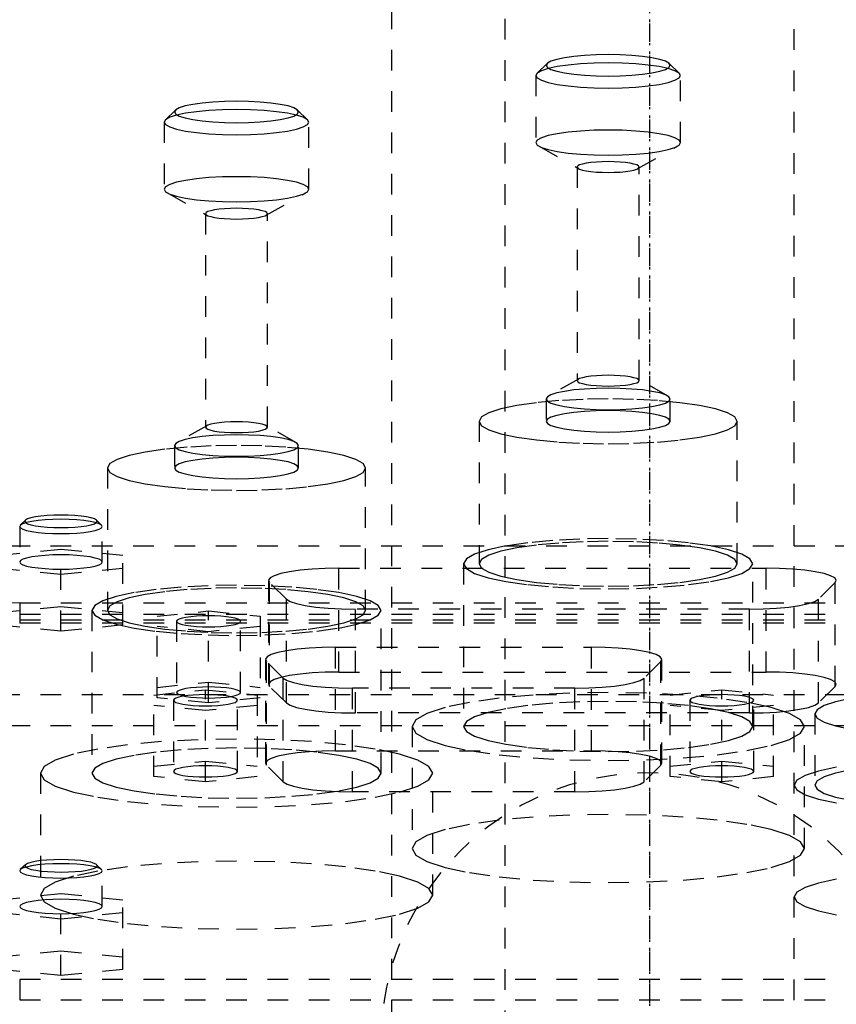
# Model space of a CAD drawing. Extents: x -125 to 125, y -136 to 719.
# Tile 9 of 13: x -30 to 9, y 296 to 344. Entities that reach past the tile are written whole.
import ezdxf

# ---------------------------------------------------------------- set-up
doc = ezdxf.new("R2010")
doc.units = 0
doc.linetypes.add('CENTER', pattern=[1.5, 0.45, -0.5, 0.05, -0.5])
doc.linetypes.add('DASHED', pattern=[2, 1, -1])
doc.layers.add('AM_3', color=7, linetype='DASHED')
doc.layers.add('AM_7', color=7, linetype='CENTER')

msp = doc.modelspace()

# ---------------------------------------------------------------- linework, layer by layer
at = {"layer": 'AM_3', "color": 6, "linetype": 'DASHED'}
for p, q in [((-7, 680), (-7, -97.5)), ((7, -97.5), (7, 680)), ((-12.5, 664.5), (-12.5, -56.5)), ((-4.953, 341.845), (-5.445, 341.368)), ((1.445, 341.368), (0.953, 341.845)), ((-5.5, 341.261), (-5.5, 338.011)), ((1.5, 338.011), (1.5, 341.261)), ((-22.953, 339.587), (-23.445, 339.11)), ((-16.555, 339.11), (-17.047, 339.587)), ((-23.5, 339.003), (-23.5, 335.753)), ((-16.5, 335.753), (-16.5, 339.003)), ((-5.345, 337.832), (-3.434, 336.753)), ((-0.566, 336.753), (1.345, 337.832)), ((-3.5, 336.829), (-3.5, 326.489)), ((-0.5, 326.489), (-0.5, 336.829)), ((-23.345, 335.575), (-21.434, 334.495)), ((-18.566, 334.495), (-16.655, 335.575)), ((-21.5, 334.571), (-21.5, 324.232)), ((-18.5, 324.232), (-18.5, 334.571)), ((-3.434, 326.565), (-4.868, 325.756)), ((0.868, 325.756), (-0.566, 326.565)), ((-5, 325.602), (-5, 324.519)), ((1, 324.519), (1, 325.602)), ((-21.434, 324.308), (-22.868, 323.499)), ((-17.132, 323.499), (-18.566, 324.308)), ((-8.25, 324.519), (-8.25, 317.625)), ((4.25, 317.625), (4.25, 324.519)), ((-23, 323.345), (-23, 322.262)), ((-17, 322.262), (-17, 323.345)), ((-26.25, 322.262), (-26.25, 315.369)), ((-13.75, 315.369), (-13.75, 322.262)), ((-30.5, 319.432), (-30.5, 317.709)), ((-30.223, 319.732), (-30.469, 319.493)), ((-26.531, 319.493), (-26.777, 319.732)), ((-26.5, 317.709), (-26.5, 319.432)), ((-45, 318.5), (45, 318.5)), ((-28.5, 318.32), (-31.5, 318.019)), ((-28.5, 314.359), (-28.5, 318.32)), ((-25.5, 318.019), (-28.5, 318.32)), ((-25.5, 314.66), (-25.5, 318.019)), ((-9, 317.625), (-9, 309.747)), ((5, 309.747), (5, 317.625)), ((-31.5, 317.417), (-28.5, 317.117)), ((-28.5, 317.117), (-25.5, 317.417)), ((-15.048, 317.404), (5.648, 317.404)), ((-15.048, 312.382), (-15.048, 317.404)), ((5.648, 312.382), (5.648, 317.404)), ((-18.448, 316.814), (-18.448, 311.791)), ((-18.396, 311.689), (-18.396, 316.711)), ((-17.585, 315.912), (-18.396, 316.711)), ((8.996, 316.711), (8.185, 315.912)), ((8.996, 311.689), (8.996, 316.711)), ((-31.5, 315.262), (-28.5, 315.563)), ((-30.5, 315.733), (30.5, 315.733)), ((-30.5, 315.733), (-30.5, 314.748)), ((-28.5, 315.563), (-25.5, 315.262)), ((-17.585, 310.89), (-17.585, 315.912)), ((8.185, 310.89), (8.185, 315.912)), ((-32.5, 315.182), (32.5, 315.182)), ((-27, 315.369), (-27, 307.49)), ((-23.85, 315.089), (-21.35, 315.34)), ((-23.85, 311.141), (-23.85, 315.089)), ((-21.35, 315.34), (-18.85, 315.089)), ((-21.35, 310.891), (-21.35, 315.34)), ((-18.85, 315.089), (-18.85, 311.141)), ((-14.237, 310.402), (-14.237, 315.425)), ((4.837, 315.425), (-14.237, 315.425)), ((-13, 307.49), (-13, 315.369)), ((4.837, 310.402), (4.837, 315.425)), ((-32.5, 314.91), (32.5, 314.91)), ((-28.5, 314.359), (-31.5, 314.66)), ((30.5, 314.748), (-30.5, 314.748)), ((-25.5, 314.66), (-28.5, 314.359)), ((-21.35, 314.337), (-23.85, 314.588)), ((-22.9, 314.839), (-22.9, 311.392)), ((-18.85, 314.588), (-21.35, 314.337)), ((-19.8, 311.392), (-19.8, 314.839)), ((-15.198, 313.584), (-2.802, 313.584)), ((-15.198, 308.561), (-15.198, 313.584)), ((-2.802, 308.561), (-2.802, 313.584)), ((-18.598, 312.994), (-18.598, 307.971)), ((-18.546, 307.868), (-18.546, 312.891)), ((-17.735, 312.092), (-18.546, 312.891)), ((0.546, 312.891), (-0.265, 312.092)), ((0.546, 307.868), (0.546, 312.891)), ((0.598, 307.971), (0.598, 312.994)), ((-15.048, 312.382), (5.648, 312.382)), ((-23.85, 311.642), (-21.35, 311.893)), ((-21.35, 311.893), (-18.85, 311.642)), ((-17.735, 307.07), (-17.735, 312.092)), ((-0.265, 307.07), (-0.265, 312.092)), ((-47.497, 311.3), (47.497, 311.3)), ((-24, 311.269), (-21.5, 311.52)), ((-24, 307.321), (-24, 311.269)), ((-21.5, 311.52), (-19, 311.269)), ((-21.5, 307.07), (-21.5, 311.52)), ((-19, 311.269), (-19, 307.321)), ((-17.585, 310.89), (-18.396, 311.689)), ((-14.387, 306.582), (-14.387, 311.604)), ((-3.613, 311.604), (-14.387, 311.604)), ((-3.613, 306.582), (-3.613, 311.604)), ((1, 311.269), (3.5, 311.52)), ((1, 307.321), (1, 311.269)), ((3.5, 311.52), (6, 311.269)), ((3.5, 307.07), (3.5, 311.52)), ((6, 307.321), (6, 311.269)), ((8.996, 311.689), (8.185, 310.89)), ((-21.35, 310.891), (-23.85, 311.141)), ((-23.05, 311.018), (-23.05, 307.572)), ((-18.85, 311.141), (-21.35, 310.891)), ((-19.95, 307.572), (-19.95, 311.018)), ((1.95, 311.018), (1.95, 307.572)), ((5.05, 307.572), (5.05, 311.018)), ((-21.5, 310.517), (-24, 310.768)), ((-19, 310.768), (-21.5, 310.517)), ((4.837, 310.402), (-14.237, 310.402)), ((3.5, 310.517), (1, 310.768)), ((6, 310.768), (3.5, 310.517)), ((8, 310.357), (8, 306.91)), ((-43, 309.8), (44, 309.8)), ((-11.5, 309.747), (-11.5, 303.838)), ((7.5, 303.838), (7.5, 309.747)), ((-15.198, 308.561), (-2.802, 308.561)), ((-24, 307.822), (-21.5, 308.073)), ((-21.5, 308.073), (-19, 307.822)), ((1, 307.822), (3.5, 308.073)), ((3.5, 308.073), (6, 307.822)), ((-29.5, 307.49), (-29.5, 301.581)), ((-17.735, 307.07), (-18.546, 307.868)), ((-10.5, 301.581), (-10.5, 307.49)), ((0.546, 307.868), (-0.265, 307.07)), ((-21.5, 307.07), (-24, 307.321)), ((-19, 307.321), (-21.5, 307.07)), ((3.5, 307.07), (1, 307.321)), ((6, 307.321), (3.5, 307.07)), ((-3.613, 306.582), (-14.387, 306.582)), ((-30.469, 302.817), (-30.5, 302.756)), ((-30.223, 303.056), (-30.469, 302.817)), ((-26.531, 302.817), (-26.777, 303.056)), ((-26.5, 301.032), (-26.5, 302.756)), ((-28.5, 301.643), (-31.5, 301.342)), ((-28.5, 297.689), (-28.5, 301.643)), ((-25.5, 301.342), (-28.5, 301.643)), ((-25.5, 297.99), (-25.5, 301.342)), ((-31.5, 300.741), (-28.5, 300.44)), ((-28.5, 300.44), (-25.5, 300.741)), ((-31.5, 298.591), (-28.5, 298.892)), ((-28.5, 298.892), (-25.5, 298.591)), ((-28.5, 297.689), (-31.5, 297.99)), ((-25.5, 297.99), (-28.5, 297.689)), ((30.5, 297.5), (-30.5, 297.5)), ((-30.5, 297.5), (-30.5, 296.515)), ((-30.5, 296.515), (30.5, 296.515))]:
    msp.add_line(p, q, dxfattribs=at)
for points in [[(-5, 341.753), (-4.942, 341.652), (-4.772, 341.554), (-4.494, 341.464), (-4.121, 341.385), (-3.667, 341.32), (-3.148, 341.272), (-2.585, 341.242), (-2, 341.232), (-1.415, 341.242), (-0.852, 341.272), (-0.333, 341.32), (0.121, 341.385), (0.494, 341.464), (0.772, 341.554), (0.942, 341.652), (1, 341.753), (0.942, 341.855), (0.772, 341.953), (0.494, 342.043), (0.121, 342.122), (-0.333, 342.186), (-0.852, 342.235), (-1.415, 342.264), (-2, 342.274), (-2.585, 342.264), (-3.148, 342.235), (-3.667, 342.186), (-4.121, 342.122), (-4.494, 342.043), (-4.772, 341.953), (-4.942, 341.855)], [(-5.5, 341.261), (-5.433, 341.142), (-5.234, 341.028), (-4.91, 340.923), (-4.475, 340.831), (-3.944, 340.756), (-3.339, 340.699), (-2.683, 340.665), (-2, 340.653), (-1.317, 340.665), (-0.661, 340.699), (-0.056, 340.756), (0.475, 340.831), (0.91, 340.923), (1.234, 341.028), (1.433, 341.142), (1.5, 341.261), (1.433, 341.379), (1.234, 341.493), (0.91, 341.599), (0.475, 341.691), (-0.056, 341.766), (-0.661, 341.822), (-1.317, 341.857), (-2, 341.869), (-2.683, 341.857), (-3.339, 341.822), (-3.944, 341.766), (-4.475, 341.691), (-4.91, 341.599), (-5.234, 341.493), (-5.433, 341.379)], [(-23, 339.495), (-22.942, 339.394), (-22.772, 339.296), (-22.494, 339.206), (-22.121, 339.127), (-21.667, 339.062), (-21.148, 339.014), (-20.585, 338.984), (-20, 338.974), (-19.415, 338.984), (-18.852, 339.014), (-18.333, 339.062), (-17.879, 339.127), (-17.506, 339.206), (-17.228, 339.296), (-17.058, 339.394), (-17, 339.495), (-17.058, 339.597), (-17.228, 339.695), (-17.506, 339.785), (-17.879, 339.864), (-18.333, 339.929), (-18.852, 339.977), (-19.415, 340.006), (-20, 340.016), (-20.585, 340.006), (-21.148, 339.977), (-21.667, 339.929), (-22.121, 339.864), (-22.494, 339.785), (-22.772, 339.695), (-22.942, 339.597)], [(-23.5, 339.003), (-23.433, 338.884), (-23.234, 338.77), (-22.91, 338.665), (-22.475, 338.573), (-21.944, 338.498), (-21.339, 338.441), (-20.683, 338.407), (-20, 338.395), (-19.317, 338.407), (-18.661, 338.441), (-18.056, 338.498), (-17.525, 338.573), (-17.09, 338.665), (-16.766, 338.77), (-16.567, 338.884), (-16.5, 339.003), (-16.567, 339.122), (-16.766, 339.236), (-17.09, 339.341), (-17.525, 339.433), (-18.056, 339.508), (-18.661, 339.565), (-19.317, 339.599), (-20, 339.611), (-20.683, 339.599), (-21.339, 339.565), (-21.944, 339.508), (-22.475, 339.433), (-22.91, 339.341), (-23.234, 339.236), (-23.433, 339.122)], [(-5.5, 338.011), (-5.433, 337.892), (-5.234, 337.778), (-4.91, 337.673), (-4.475, 337.581), (-3.944, 337.506), (-3.339, 337.45), (-2.683, 337.415), (-2, 337.403), (-1.317, 337.415), (-0.661, 337.45), (-0.056, 337.506), (0.475, 337.581), (0.91, 337.673), (1.234, 337.778), (1.433, 337.892), (1.5, 338.011), (1.433, 338.13), (1.234, 338.244), (0.91, 338.349), (0.475, 338.441), (-0.056, 338.516), (-0.661, 338.573), (-1.317, 338.607), (-2, 338.619), (-2.683, 338.607), (-3.339, 338.573), (-3.944, 338.516), (-4.475, 338.441), (-4.91, 338.349), (-5.234, 338.244), (-5.433, 338.13)], [(-3.5, 336.829), (-3.471, 336.778), (-3.386, 336.73), (-3.247, 336.685), (-3.061, 336.645), (-2.833, 336.613), (-2.574, 336.589), (-2.293, 336.574), (-2, 336.569), (-1.707, 336.574), (-1.426, 336.589), (-1.167, 336.613), (-0.939, 336.645), (-0.753, 336.685), (-0.614, 336.73), (-0.529, 336.778), (-0.5, 336.829), (-0.529, 336.88), (-0.614, 336.929), (-0.753, 336.974), (-0.939, 337.013), (-1.167, 337.046), (-1.426, 337.07), (-1.707, 337.085), (-2, 337.09), (-2.293, 337.085), (-2.574, 337.07), (-2.833, 337.046), (-3.061, 337.013), (-3.247, 336.974), (-3.386, 336.929), (-3.471, 336.88)], [(-23.5, 335.753), (-23.433, 335.635), (-23.234, 335.521), (-22.91, 335.415), (-22.475, 335.323), (-21.944, 335.248), (-21.339, 335.192), (-20.683, 335.157), (-20, 335.145), (-19.317, 335.157), (-18.661, 335.192), (-18.056, 335.248), (-17.525, 335.323), (-17.09, 335.415), (-16.766, 335.521), (-16.567, 335.635), (-16.5, 335.753), (-16.567, 335.872), (-16.766, 335.986), (-17.09, 336.091), (-17.525, 336.183), (-18.056, 336.258), (-18.661, 336.315), (-19.317, 336.349), (-20, 336.361), (-20.683, 336.349), (-21.339, 336.315), (-21.944, 336.258), (-22.475, 336.183), (-22.91, 336.091), (-23.234, 335.986), (-23.433, 335.872)], [(-21.5, 334.571), (-21.471, 334.521), (-21.386, 334.472), (-21.247, 334.427), (-21.061, 334.387), (-20.833, 334.355), (-20.574, 334.331), (-20.293, 334.316), (-20, 334.311), (-19.707, 334.316), (-19.426, 334.331), (-19.167, 334.355), (-18.939, 334.387), (-18.753, 334.427), (-18.614, 334.472), (-18.529, 334.521), (-18.5, 334.571), (-18.529, 334.622), (-18.614, 334.671), (-18.753, 334.716), (-18.939, 334.756), (-19.167, 334.788), (-19.426, 334.812), (-19.707, 334.827), (-20, 334.832), (-20.293, 334.827), (-20.574, 334.812), (-20.833, 334.788), (-21.061, 334.756), (-21.247, 334.716), (-21.386, 334.671), (-21.471, 334.622)], [(-3.5, 326.489), (-3.471, 326.438), (-3.386, 326.389), (-3.247, 326.344), (-3.061, 326.305), (-2.833, 326.272), (-2.574, 326.248), (-2.293, 326.233), (-2, 326.228), (-1.707, 326.233), (-1.426, 326.248), (-1.167, 326.272), (-0.939, 326.305), (-0.753, 326.344), (-0.614, 326.389), (-0.529, 326.438), (-0.5, 326.489), (-0.529, 326.54), (-0.614, 326.588), (-0.753, 326.633), (-0.939, 326.673), (-1.167, 326.705), (-1.426, 326.729), (-1.707, 326.744), (-2, 326.749), (-2.293, 326.744), (-2.574, 326.729), (-2.833, 326.705), (-3.061, 326.673), (-3.247, 326.633), (-3.386, 326.588), (-3.471, 326.54)], [(-5, 325.602), (-4.942, 325.501), (-4.772, 325.403), (-4.494, 325.313), (-4.121, 325.234), (-3.667, 325.169), (-3.148, 325.121), (-2.585, 325.092), (-2, 325.081), (-1.415, 325.092), (-0.852, 325.121), (-0.333, 325.169), (0.121, 325.234), (0.494, 325.313), (0.772, 325.403), (0.942, 325.501), (1, 325.602), (0.942, 325.704), (0.772, 325.802), (0.494, 325.892), (0.121, 325.971), (-0.333, 326.036), (-0.852, 326.084), (-1.415, 326.113), (-2, 326.123), (-2.585, 326.113), (-3.148, 326.084), (-3.667, 326.036), (-4.121, 325.971), (-4.494, 325.892), (-4.772, 325.802), (-4.942, 325.704)], [(-8.25, 324.519), (-8.13, 324.307), (-7.774, 324.104), (-7.197, 323.916), (-6.419, 323.752), (-5.472, 323.617), (-4.392, 323.516), (-3.219, 323.455), (-2, 323.434), (-0.781, 323.455), (0.392, 323.516), (1.472, 323.617), (2.419, 323.752), (3.197, 323.916), (3.774, 324.104), (4.13, 324.307), (4.25, 324.519), (4.13, 324.731), (3.774, 324.934), (3.197, 325.122), (2.419, 325.287), (1.472, 325.422), (0.392, 325.522), (-0.781, 325.584), (-2, 325.604), (-3.219, 325.584), (-4.392, 325.522), (-5.472, 325.422), (-6.419, 325.287), (-7.197, 325.122), (-7.774, 324.934), (-8.13, 324.731)], [(-5, 324.519), (-4.942, 324.418), (-4.772, 324.32), (-4.494, 324.23), (-4.121, 324.151), (-3.667, 324.086), (-3.148, 324.038), (-2.585, 324.008), (-2, 323.998), (-1.415, 324.008), (-0.852, 324.038), (-0.333, 324.086), (0.121, 324.151), (0.494, 324.23), (0.772, 324.32), (0.942, 324.418), (1, 324.519), (0.942, 324.621), (0.772, 324.719), (0.494, 324.809), (0.121, 324.888), (-0.333, 324.952), (-0.852, 325), (-1.415, 325.03), (-2, 325.04), (-2.585, 325.03), (-3.148, 325), (-3.667, 324.952), (-4.121, 324.888), (-4.494, 324.809), (-4.772, 324.719), (-4.942, 324.621)], [(-21.5, 324.232), (-21.471, 324.181), (-21.386, 324.132), (-21.247, 324.087), (-21.061, 324.048), (-20.833, 324.015), (-20.574, 323.991), (-20.293, 323.976), (-20, 323.971), (-19.707, 323.976), (-19.426, 323.991), (-19.167, 324.015), (-18.939, 324.048), (-18.753, 324.087), (-18.614, 324.132), (-18.529, 324.181), (-18.5, 324.232), (-18.529, 324.283), (-18.614, 324.331), (-18.753, 324.376), (-18.939, 324.416), (-19.167, 324.448), (-19.426, 324.472), (-19.707, 324.487), (-20, 324.492), (-20.293, 324.487), (-20.574, 324.472), (-20.833, 324.448), (-21.061, 324.416), (-21.247, 324.376), (-21.386, 324.331), (-21.471, 324.283)], [(-23, 323.345), (-22.942, 323.244), (-22.772, 323.146), (-22.494, 323.056), (-22.121, 322.977), (-21.667, 322.912), (-21.148, 322.864), (-20.585, 322.835), (-20, 322.825), (-19.415, 322.835), (-18.852, 322.864), (-18.333, 322.912), (-17.879, 322.977), (-17.506, 323.056), (-17.228, 323.146), (-17.058, 323.244), (-17, 323.345), (-17.058, 323.447), (-17.228, 323.545), (-17.506, 323.635), (-17.879, 323.714), (-18.333, 323.779), (-18.852, 323.827), (-19.415, 323.856), (-20, 323.866), (-20.585, 323.856), (-21.148, 323.827), (-21.667, 323.779), (-22.121, 323.714), (-22.494, 323.635), (-22.772, 323.545), (-22.942, 323.447)], [(-26.25, 322.262), (-26.13, 322.05), (-25.774, 321.847), (-25.197, 321.659), (-24.419, 321.495), (-23.472, 321.36), (-22.392, 321.259), (-21.219, 321.198), (-20, 321.177), (-18.781, 321.198), (-17.608, 321.259), (-16.528, 321.36), (-15.581, 321.495), (-14.803, 321.659), (-14.226, 321.847), (-13.87, 322.05), (-13.75, 322.262), (-13.87, 322.474), (-14.226, 322.677), (-14.803, 322.865), (-15.581, 323.03), (-16.528, 323.165), (-17.608, 323.265), (-18.781, 323.327), (-20, 323.347), (-21.219, 323.327), (-22.392, 323.265), (-23.472, 323.165), (-24.419, 323.03), (-25.197, 322.865), (-25.774, 322.677), (-26.13, 322.474)], [(-23, 322.262), (-22.942, 322.161), (-22.772, 322.063), (-22.494, 321.973), (-22.121, 321.894), (-21.667, 321.829), (-21.148, 321.781), (-20.585, 321.751), (-20, 321.741), (-19.415, 321.751), (-18.852, 321.781), (-18.333, 321.829), (-17.879, 321.894), (-17.506, 321.973), (-17.228, 322.063), (-17.058, 322.161), (-17, 322.262), (-17.058, 322.364), (-17.228, 322.462), (-17.506, 322.552), (-17.879, 322.631), (-18.333, 322.695), (-18.852, 322.743), (-19.415, 322.773), (-20, 322.783), (-20.585, 322.773), (-21.148, 322.743), (-21.667, 322.695), (-22.121, 322.631), (-22.494, 322.552), (-22.772, 322.462), (-22.942, 322.364)], [(-26.75, 319.678), (-26.784, 319.738), (-26.883, 319.795), (-27.045, 319.847), (-27.263, 319.893), (-27.528, 319.931), (-27.83, 319.959), (-28.159, 319.976), (-28.5, 319.982), (-28.841, 319.976), (-29.17, 319.959), (-29.472, 319.931), (-29.737, 319.893), (-29.955, 319.847), (-30.117, 319.795), (-30.216, 319.738), (-30.25, 319.678), (-30.216, 319.619), (-30.117, 319.562), (-29.955, 319.51), (-29.737, 319.464), (-29.472, 319.426), (-29.17, 319.398), (-28.841, 319.38), (-28.5, 319.375), (-28.159, 319.38), (-27.83, 319.398), (-27.528, 319.426), (-27.263, 319.464), (-27.045, 319.51), (-26.883, 319.562), (-26.784, 319.619)], [(-26.5, 319.432), (-26.538, 319.5), (-26.652, 319.565), (-26.837, 319.625), (-27.086, 319.678), (-27.389, 319.721), (-27.735, 319.753), (-28.11, 319.773), (-28.5, 319.78), (-28.89, 319.773), (-29.265, 319.753), (-29.611, 319.721), (-29.914, 319.678), (-30.163, 319.625), (-30.348, 319.565), (-30.462, 319.5), (-30.5, 319.432), (-30.462, 319.364), (-30.348, 319.299), (-30.163, 319.239), (-29.914, 319.187), (-29.611, 319.143), (-29.265, 319.111), (-28.89, 319.092), (-28.5, 319.085), (-28.11, 319.092), (-27.735, 319.111), (-27.389, 319.143), (-27.086, 319.187), (-26.837, 319.239), (-26.652, 319.299), (-26.538, 319.364)], [(-9, 317.625), (-8.865, 317.388), (-8.467, 317.16), (-7.82, 316.95), (-6.95, 316.766), (-5.889, 316.615), (-4.679, 316.502), (-3.366, 316.433), (-2, 316.41), (-0.634, 316.433), (0.679, 316.502), (1.889, 316.615), (2.95, 316.766), (3.82, 316.95), (4.467, 317.16), (4.865, 317.388), (5, 317.625), (4.865, 317.863), (4.467, 318.091), (3.82, 318.301), (2.95, 318.485), (1.889, 318.636), (0.679, 318.749), (-0.634, 318.818), (-2, 318.841), (-3.366, 318.818), (-4.679, 318.749), (-5.889, 318.636), (-6.95, 318.485), (-7.82, 318.301), (-8.467, 318.091), (-8.865, 317.863)], [(-8.25, 317.625), (-8.13, 317.414), (-7.774, 317.21), (-7.197, 317.023), (-6.419, 316.858), (-5.472, 316.723), (-4.392, 316.623), (-3.219, 316.561), (-2, 316.54), (-0.781, 316.561), (0.392, 316.623), (1.472, 316.723), (2.419, 316.858), (3.197, 317.023), (3.774, 317.21), (4.13, 317.414), (4.25, 317.625), (4.13, 317.837), (3.774, 318.041), (3.197, 318.228), (2.419, 318.393), (1.472, 318.528), (0.392, 318.628), (-0.781, 318.69), (-2, 318.711), (-3.219, 318.69), (-4.392, 318.628), (-5.472, 318.528), (-6.419, 318.393), (-7.197, 318.228), (-7.774, 318.041), (-8.13, 317.837)], [(-27, 315.369), (-26.865, 315.131), (-26.467, 314.903), (-25.82, 314.693), (-24.95, 314.509), (-23.889, 314.358), (-22.679, 314.245), (-21.366, 314.176), (-20, 314.153), (-18.634, 314.176), (-17.321, 314.245), (-16.111, 314.358), (-15.05, 314.509), (-14.18, 314.693), (-13.533, 314.903), (-13.135, 315.131), (-13, 315.369), (-13.135, 315.606), (-13.533, 315.834), (-14.18, 316.044), (-15.05, 316.228), (-16.111, 316.379), (-17.321, 316.492), (-18.634, 316.561), (-20, 316.584), (-21.366, 316.561), (-22.679, 316.492), (-23.889, 316.379), (-24.95, 316.228), (-25.82, 316.044), (-26.467, 315.834), (-26.865, 315.606)], [(-26.25, 315.369), (-26.13, 315.157), (-25.774, 314.953), (-25.197, 314.766), (-24.419, 314.601), (-23.472, 314.466), (-22.392, 314.366), (-21.219, 314.304), (-20, 314.283), (-18.781, 314.304), (-17.608, 314.366), (-16.528, 314.466), (-15.581, 314.601), (-14.803, 314.766), (-14.226, 314.953), (-13.87, 315.157), (-13.75, 315.369), (-13.87, 315.58), (-14.226, 315.784), (-14.803, 315.971), (-15.581, 316.136), (-16.528, 316.271), (-17.608, 316.371), (-18.781, 316.433), (-20, 316.454), (-21.219, 316.433), (-22.392, 316.371), (-23.472, 316.271), (-24.419, 316.136), (-25.197, 315.971), (-25.774, 315.784), (-26.13, 315.58)], [(-19.95, 311.018), (-19.98, 311.071), (-20.068, 311.121), (-20.211, 311.168), (-20.404, 311.209), (-20.639, 311.242), (-20.907, 311.267), (-21.198, 311.282), (-21.5, 311.288), (-21.802, 311.282), (-22.093, 311.267), (-22.361, 311.242), (-22.596, 311.209), (-22.789, 311.168), (-22.932, 311.121), (-23.02, 311.071), (-23.05, 311.018), (-23.02, 310.966), (-22.932, 310.915), (-22.789, 310.869), (-22.596, 310.828), (-22.361, 310.795), (-22.093, 310.77), (-21.802, 310.754), (-21.5, 310.749), (-21.198, 310.754), (-20.907, 310.77), (-20.639, 310.795), (-20.404, 310.828), (-20.211, 310.869), (-20.068, 310.915), (-19.98, 310.966)], [(-19.8, 311.392), (-19.83, 311.444), (-19.918, 311.495), (-20.061, 311.541), (-20.254, 311.582), (-20.489, 311.616), (-20.757, 311.641), (-21.048, 311.656), (-21.35, 311.661), (-21.652, 311.656), (-21.943, 311.641), (-22.211, 311.616), (-22.446, 311.582), (-22.639, 311.541), (-22.782, 311.495), (-22.87, 311.444), (-22.9, 311.392), (-22.87, 311.339), (-22.782, 311.289), (-22.639, 311.242), (-22.446, 311.202), (-22.211, 311.168), (-21.943, 311.143), (-21.652, 311.128), (-21.35, 311.123), (-21.048, 311.128), (-20.757, 311.143), (-20.489, 311.168), (-20.254, 311.202), (-20.061, 311.242), (-19.918, 311.289), (-19.83, 311.339)], [(-11.5, 309.747), (-11.317, 309.425), (-10.777, 309.116), (-9.899, 308.831), (-8.718, 308.581), (-7.278, 308.375), (-5.635, 308.223), (-3.853, 308.129), (-2, 308.097), (-0.147, 308.129), (1.635, 308.223), (3.278, 308.375), (4.718, 308.581), (5.899, 308.831), (6.777, 309.116), (7.317, 309.425), (7.5, 309.747), (7.317, 310.069), (6.777, 310.378), (5.899, 310.664), (4.718, 310.914), (3.278, 311.119), (1.635, 311.271), (-0.147, 311.365), (-2, 311.397), (-3.853, 311.365), (-5.635, 311.271), (-7.278, 311.119), (-8.718, 310.914), (-9.899, 310.664), (-10.777, 310.378), (-11.317, 310.069)], [(5.05, 311.018), (5.02, 311.071), (4.932, 311.121), (4.789, 311.168), (4.596, 311.209), (4.361, 311.242), (4.093, 311.267), (3.802, 311.282), (3.5, 311.288), (3.198, 311.282), (2.907, 311.267), (2.639, 311.242), (2.404, 311.209), (2.211, 311.168), (2.068, 311.121), (1.98, 311.071), (1.95, 311.018), (1.98, 310.966), (2.068, 310.915), (2.211, 310.869), (2.404, 310.828), (2.639, 310.795), (2.907, 310.77), (3.198, 310.754), (3.5, 310.749), (3.802, 310.754), (4.093, 310.77), (4.361, 310.795), (4.596, 310.828), (4.789, 310.869), (4.932, 310.915), (5.02, 310.966)], [(-9, 309.747), (-8.865, 309.51), (-8.467, 309.282), (-7.82, 309.072), (-6.95, 308.888), (-5.889, 308.736), (-4.679, 308.624), (-3.366, 308.555), (-2, 308.531), (-0.634, 308.555), (0.679, 308.624), (1.889, 308.736), (2.95, 308.888), (3.82, 309.072), (4.467, 309.282), (4.865, 309.51), (5, 309.747), (4.865, 309.984), (4.467, 310.212), (3.82, 310.422), (2.95, 310.607), (1.889, 310.758), (0.679, 310.87), (-0.634, 310.939), (-2, 310.963), (-3.366, 310.939), (-4.679, 310.87), (-5.889, 310.758), (-6.95, 310.607), (-7.82, 310.422), (-8.467, 310.212), (-8.865, 309.984)], [(-29.5, 307.49), (-29.317, 307.168), (-28.777, 306.859), (-27.899, 306.574), (-26.718, 306.324), (-25.278, 306.118), (-23.635, 305.966), (-21.853, 305.872), (-20, 305.84), (-18.147, 305.872), (-16.365, 305.966), (-14.722, 306.118), (-13.282, 306.324), (-12.101, 306.574), (-11.223, 306.859), (-10.683, 307.168), (-10.5, 307.49), (-10.683, 307.812), (-11.223, 308.121), (-12.101, 308.407), (-13.282, 308.657), (-14.722, 308.862), (-16.365, 309.014), (-18.147, 309.108), (-20, 309.14), (-21.853, 309.108), (-23.635, 309.014), (-25.278, 308.862), (-26.718, 308.657), (-27.899, 308.407), (-28.777, 308.121), (-29.317, 307.812)], [(-27, 307.49), (-26.865, 307.253), (-26.467, 307.025), (-25.82, 306.815), (-24.95, 306.631), (-23.889, 306.479), (-22.679, 306.367), (-21.366, 306.298), (-20, 306.275), (-18.634, 306.298), (-17.321, 306.367), (-16.111, 306.479), (-15.05, 306.631), (-14.18, 306.815), (-13.533, 307.025), (-13.135, 307.253), (-13, 307.49), (-13.135, 307.727), (-13.533, 307.955), (-14.18, 308.165), (-15.05, 308.35), (-16.111, 308.501), (-17.321, 308.613), (-18.634, 308.682), (-20, 308.706), (-21.366, 308.682), (-22.679, 308.613), (-23.889, 308.501), (-24.95, 308.35), (-25.82, 308.165), (-26.467, 307.955), (-26.865, 307.727)], [(-19.95, 307.572), (-19.98, 307.624), (-20.068, 307.675), (-20.211, 307.721), (-20.404, 307.762), (-20.639, 307.795), (-20.907, 307.82), (-21.198, 307.836), (-21.5, 307.841), (-21.802, 307.836), (-22.093, 307.82), (-22.361, 307.795), (-22.596, 307.762), (-22.789, 307.721), (-22.932, 307.675), (-23.02, 307.624), (-23.05, 307.572), (-23.02, 307.519), (-22.932, 307.469), (-22.789, 307.422), (-22.596, 307.381), (-22.361, 307.348), (-22.093, 307.323), (-21.802, 307.308), (-21.5, 307.302), (-21.198, 307.308), (-20.907, 307.323), (-20.639, 307.348), (-20.404, 307.381), (-20.211, 307.422), (-20.068, 307.469), (-19.98, 307.519)], [(5.05, 307.572), (5.02, 307.624), (4.932, 307.675), (4.789, 307.721), (4.596, 307.762), (4.361, 307.795), (4.093, 307.82), (3.802, 307.836), (3.5, 307.841), (3.198, 307.836), (2.907, 307.82), (2.639, 307.795), (2.404, 307.762), (2.211, 307.721), (2.068, 307.675), (1.98, 307.624), (1.95, 307.572), (1.98, 307.519), (2.068, 307.469), (2.211, 307.422), (2.404, 307.381), (2.639, 307.348), (2.907, 307.323), (3.198, 307.308), (3.5, 307.302), (3.802, 307.308), (4.093, 307.323), (4.361, 307.348), (4.596, 307.381), (4.789, 307.422), (4.932, 307.469), (5.02, 307.519)], [(-11.5, 303.838), (-11.317, 303.516), (-10.777, 303.207), (-9.899, 302.922), (-8.718, 302.672), (-7.278, 302.466), (-5.635, 302.314), (-3.853, 302.22), (-2, 302.188), (-0.147, 302.22), (1.635, 302.314), (3.278, 302.466), (4.718, 302.672), (5.899, 302.922), (6.777, 303.207), (7.317, 303.516), (7.5, 303.838), (7.317, 304.16), (6.777, 304.469), (5.899, 304.755), (4.718, 305.005), (3.278, 305.21), (1.635, 305.362), (-0.147, 305.456), (-2, 305.488), (-3.853, 305.456), (-5.635, 305.362), (-7.278, 305.21), (-8.718, 305.005), (-9.899, 304.755), (-10.777, 304.469), (-11.317, 304.16)], [(-29.5, 301.581), (-29.317, 301.259), (-28.777, 300.949), (-27.899, 300.664), (-26.718, 300.414), (-25.278, 300.209), (-23.635, 300.057), (-21.853, 299.963), (-20, 299.931), (-18.147, 299.963), (-16.365, 300.057), (-14.722, 300.209), (-13.282, 300.414), (-12.101, 300.664), (-11.223, 300.949), (-10.683, 301.259), (-10.5, 301.581), (-10.683, 301.903), (-11.223, 302.212), (-12.101, 302.497), (-13.282, 302.747), (-14.722, 302.952), (-16.365, 303.105), (-18.147, 303.199), (-20, 303.23), (-21.853, 303.199), (-23.635, 303.105), (-25.278, 302.952), (-26.718, 302.747), (-27.899, 302.497), (-28.777, 302.212), (-29.317, 301.903)]]:
    msp.add_lwpolyline(points, close=True, dxfattribs=at)
for points in [[(-28.5, 318.056), (-28.89, 318.049), (-29.265, 318.03), (-29.611, 317.998), (-29.914, 317.954), (-30.163, 317.902), (-30.348, 317.842), (-30.462, 317.777), (-30.5, 317.709), (-30.462, 317.641), (-30.348, 317.576), (-30.163, 317.516), (-29.914, 317.463), (-29.611, 317.42), (-29.265, 317.388), (-28.89, 317.368), (-28.5, 317.362), (-28.11, 317.368), (-27.735, 317.388), (-27.389, 317.42), (-27.086, 317.463), (-26.837, 317.516), (-26.652, 317.576), (-26.538, 317.641), (-26.5, 317.709)], [(-26.5, 317.709), (-26.538, 317.777), (-26.652, 317.842), (-26.837, 317.902), (-27.086, 317.954), (-27.389, 317.998), (-27.735, 318.03), (-28.11, 318.049), (-28.5, 318.056)], [(-15.048, 317.404), (-15.703, 317.393), (-16.334, 317.36), (-16.916, 317.307), (-17.429, 317.235), (-17.852, 317.148), (-18.17, 317.048), (-18.371, 316.939), (-18.447, 316.825), (-18.396, 316.711)], [(8.996, 316.711), (9.047, 316.825), (8.971, 316.939), (8.77, 317.048), (8.452, 317.148), (8.029, 317.235), (7.516, 317.307), (6.934, 317.36), (6.303, 317.393), (5.648, 317.404)], [(-30.5, 315.733), (-31.475, 315.716), (-32.413, 315.667), (-33.278, 315.587), (-34.036, 315.479), (-34.657, 315.347), (-35.119, 315.197), (-35.404, 315.034), (-35.5, 314.865)], [(-17.585, 315.912), (-17.402, 315.799), (-17.093, 315.695), (-16.671, 315.603), (-16.152, 315.527), (-15.558, 315.471), (-14.911, 315.436), (-14.237, 315.425)], [(4.837, 315.425), (5.511, 315.436), (6.158, 315.471), (6.752, 315.527), (7.271, 315.603), (7.693, 315.695), (8.002, 315.799), (8.185, 315.912)], [(-19.8, 314.839), (-19.83, 314.891), (-19.918, 314.942), (-20.061, 314.988), (-20.254, 315.029), (-20.489, 315.062), (-20.757, 315.087), (-21.048, 315.103), (-21.35, 315.108), (-21.652, 315.103), (-21.943, 315.087), (-22.211, 315.062), (-22.446, 315.029), (-22.639, 314.988), (-22.782, 314.942), (-22.87, 314.891), (-22.9, 314.839)], [(-22.9, 314.839), (-22.87, 314.786), (-22.782, 314.736), (-22.639, 314.689), (-22.446, 314.648), (-22.211, 314.615), (-21.943, 314.59), (-21.652, 314.575), (-21.35, 314.57), (-21.048, 314.575), (-20.757, 314.59), (-20.489, 314.615), (-20.254, 314.648), (-20.061, 314.689), (-19.918, 314.736), (-19.83, 314.786), (-19.8, 314.839)], [(-15.198, 313.584), (-15.853, 313.573), (-16.484, 313.54), (-17.066, 313.487), (-17.579, 313.415), (-18.002, 313.327), (-18.32, 313.227), (-18.521, 313.118), (-18.597, 313.005), (-18.546, 312.891)], [(0.546, 312.891), (0.597, 313.005), (0.521, 313.118), (0.32, 313.227), (0.002, 313.327), (-0.421, 313.415), (-0.934, 313.487), (-1.516, 313.54), (-2.147, 313.573), (-2.802, 313.584)], [(-15.048, 312.382), (-15.703, 312.371), (-16.334, 312.338), (-16.916, 312.285), (-17.429, 312.213), (-17.852, 312.125), (-18.17, 312.025), (-18.371, 311.916), (-18.447, 311.803), (-18.396, 311.689)], [(8.996, 311.689), (9.047, 311.803), (8.971, 311.916), (8.77, 312.025), (8.452, 312.125), (8.029, 312.213), (7.516, 312.285), (6.934, 312.338), (6.303, 312.371), (5.648, 312.382)], [(-17.735, 312.092), (-17.552, 311.979), (-17.243, 311.874), (-16.821, 311.782), (-16.302, 311.707), (-15.708, 311.651), (-15.061, 311.616), (-14.387, 311.604)], [(-3.613, 311.604), (-2.939, 311.616), (-2.292, 311.651), (-1.698, 311.707), (-1.179, 311.782), (-0.757, 311.874), (-0.448, 311.979), (-0.265, 312.092)], [(-17.585, 310.89), (-17.402, 310.777), (-17.093, 310.672), (-16.671, 310.58), (-16.152, 310.505), (-15.558, 310.448), (-14.911, 310.414), (-14.237, 310.402)], [(4.837, 310.402), (5.511, 310.414), (6.158, 310.448), (6.752, 310.505), (7.271, 310.58), (7.693, 310.672), (8.002, 310.777), (8.185, 310.89)], [(9.757, 311.094), (9.011, 310.936), (8.457, 310.756), (8.115, 310.56), (8, 310.357), (8.115, 310.154), (8.457, 309.958), (9.011, 309.778), (9.757, 309.62)], [(-15.198, 308.561), (-15.853, 308.55), (-16.484, 308.518), (-17.066, 308.464), (-17.579, 308.392), (-18.002, 308.305), (-18.32, 308.205), (-18.521, 308.096), (-18.597, 307.982), (-18.546, 307.868)], [(0.546, 307.868), (0.597, 307.982), (0.521, 308.096), (0.32, 308.205), (0.002, 308.305), (-0.421, 308.392), (-0.934, 308.464), (-1.516, 308.518), (-2.147, 308.55), (-2.802, 308.561)], [(9.05, 307.77), (8.18, 307.586), (7.533, 307.375), (7.135, 307.147), (7, 306.91), (7.135, 306.673), (7.533, 306.445), (8.18, 306.235), (9.05, 306.051)], [(9.757, 307.647), (9.011, 307.489), (8.457, 307.309), (8.115, 307.113), (8, 306.91), (8.115, 306.707), (8.457, 306.511), (9.011, 306.331), (9.757, 306.173)], [(-17.735, 307.07), (-17.552, 306.957), (-17.243, 306.852), (-16.821, 306.76), (-16.302, 306.684), (-15.708, 306.628), (-15.061, 306.594), (-14.387, 306.582)], [(-3.613, 306.582), (-2.939, 306.594), (-2.292, 306.628), (-1.698, 306.684), (-1.179, 306.76), (-0.757, 306.852), (-0.448, 306.957), (-0.265, 307.07)], [(-30.223, 303.056), (-30.25, 302.996), (-30.21, 302.937), (-30.105, 302.881), (-29.939, 302.829), (-29.718, 302.784), (-29.451, 302.747), (-29.147, 302.72), (-28.819, 302.703), (-28.479, 302.698), (-28.139, 302.705), (-27.813, 302.722), (-27.513, 302.751), (-27.251, 302.789), (-27.037, 302.835), (-26.878, 302.888), (-26.781, 302.945), (-26.75, 303.004), (-26.785, 303.063), (-26.886, 303.12), (-27.049, 303.172), (-27.266, 303.217), (-27.531, 303.255), (-27.833, 303.283), (-28.16, 303.3), (-28.5, 303.306)], [(-28.5, 303.306), (-28.846, 303.3), (-29.179, 303.282), (-29.484, 303.253), (-29.751, 303.214), (-29.968, 303.167), (-30.128, 303.114), (-30.223, 303.056)], [(-30.5, 302.756), (-30.462, 302.688), (-30.348, 302.623), (-30.163, 302.563), (-29.914, 302.51), (-29.611, 302.467), (-29.265, 302.435), (-28.89, 302.415), (-28.5, 302.408), (-28.11, 302.415), (-27.735, 302.435), (-27.389, 302.467), (-27.086, 302.51), (-26.837, 302.563), (-26.652, 302.623), (-26.538, 302.688), (-26.5, 302.756), (-26.538, 302.824), (-26.652, 302.889), (-26.837, 302.949), (-27.086, 303.001), (-27.389, 303.045), (-27.735, 303.077), (-28.11, 303.096), (-28.5, 303.103)], [(-28.5, 303.103), (-28.896, 303.096), (-29.275, 303.076), (-29.625, 303.043), (-29.93, 302.999), (-30.178, 302.945), (-30.36, 302.883), (-30.469, 302.817)], [(9.05, 302.353), (8.18, 302.169), (7.533, 301.959), (7.135, 301.731), (7, 301.494), (7.135, 301.257), (7.533, 301.029), (8.18, 300.819), (9.05, 300.634)], [(-28.5, 301.38), (-28.89, 301.373), (-29.265, 301.353), (-29.611, 301.321), (-29.914, 301.278), (-30.163, 301.225), (-30.348, 301.165), (-30.462, 301.1), (-30.5, 301.032)], [(-30.5, 301.032), (-30.462, 300.965), (-30.348, 300.899), (-30.163, 300.839), (-29.914, 300.787), (-29.611, 300.744), (-29.265, 300.711), (-28.89, 300.692), (-28.5, 300.685), (-28.11, 300.692), (-27.735, 300.711), (-27.389, 300.744), (-27.086, 300.787), (-26.837, 300.839), (-26.652, 300.899), (-26.538, 300.965), (-26.5, 301.032), (-26.538, 301.1), (-26.652, 301.165), (-26.837, 301.225), (-27.086, 301.278), (-27.389, 301.321), (-27.735, 301.353), (-28.11, 301.373), (-28.5, 301.38)]]:
    msp.add_lwpolyline(points, dxfattribs=at)
msp.add_arc((0, 294.5), 13, 0, 180, dxfattribs=at)
at = {"layer": 'AM_7', "color": 4, "linetype": 'CENTER'}
for p, q in [((0, 718.875), (0, -136.375)), ((0, 447.188), (0, 195.562)), ((0, 422.425), (0, -18.4)), ((0, 309.2), (0, 271.8))]:
    msp.add_line(p, q, dxfattribs=at)

doc.saveas('drawing.dxf')
